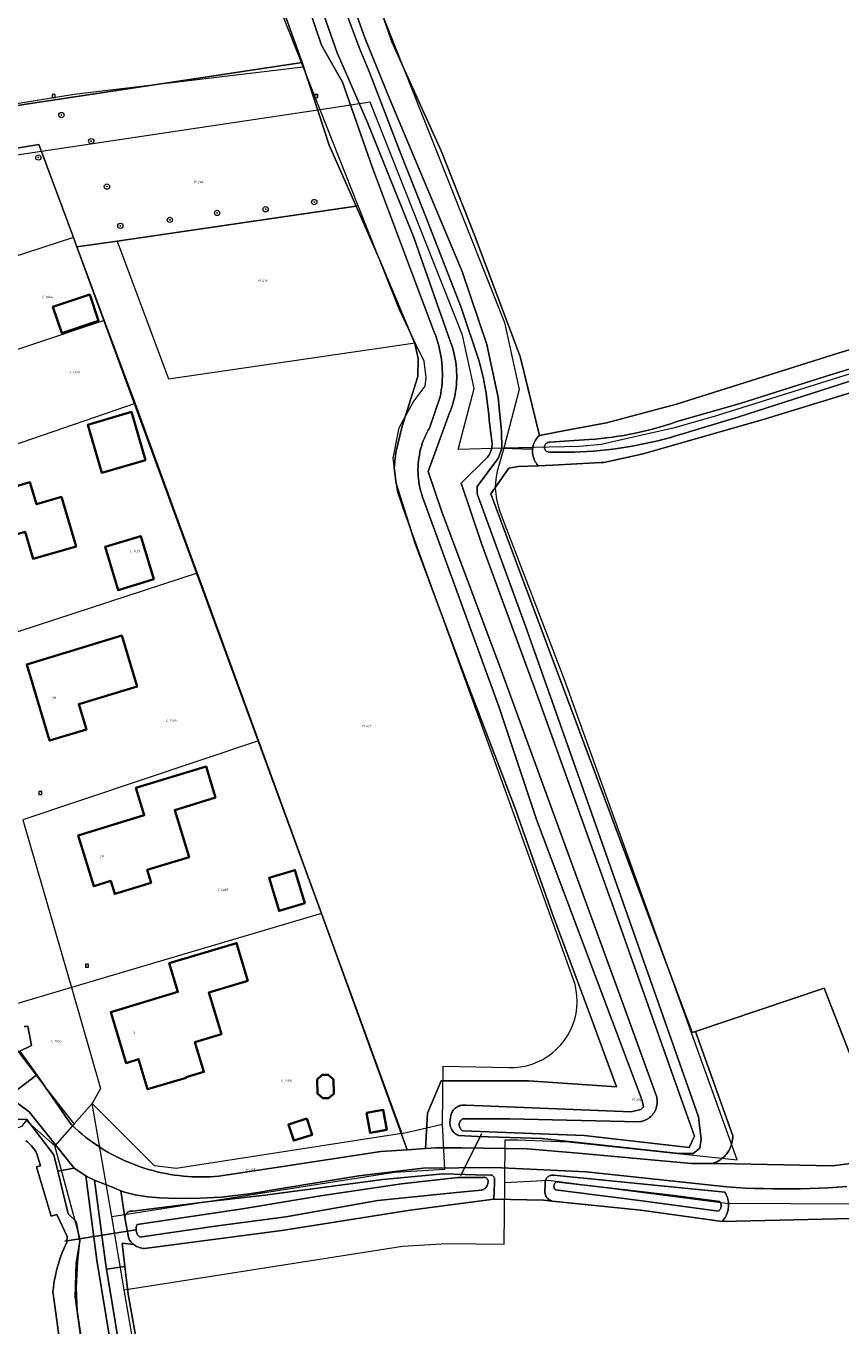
# Model space of a CAD drawing. Header units: metres. Extents: x 250001 to 257773, y 598992 to 609118.
# Tile 154 of 256: x 253332 to 253455, y 600159 to 600355. Entities that reach past the tile are written whole.
import ezdxf
from ezdxf.enums import TextEntityAlignment as Align
from ezdxf.lldxf.tags import DXFTag

# ---------------------------------------------------------------- set-up
doc = ezdxf.new("R2010")
doc.units = ezdxf.units.M
for name, color, linetype, lineweight in [('B-WE-GR-BOOM-S', 252, 'Continuous', 25), ('B-WE-GR-BOUWLAND-GV', 252, 'Continuous', 13), ('B-WE-GR-GRAS-GV', 252, 'Continuous', 13), ('B-WE-GR-GROENVOORZIENING-GV', 252, 'Continuous', 18), ('B-WE-KG-GRENS_PERCEEL-G', 150, 'KG-PERCEEL', 18), ('B-WE-KG-GRENS_PERCEEL-S', 150, 'Continuous', 25), ('B-WE-KW-KUNSTWERK_DUIKER-G', 252, 'Continuous', 18), ('B-WE-OG-BEBOUWING-GV', 1, 'Continuous', 35), ('B-WE-OG-BEBOUWING-T18', 7, 'Continuous', 18), ('B-WE-OG-TERREIN_ERF-GV', 7, 'Continuous', 18), ('B-WE-OG-WATER-GV', 252, 'Continuous', 18), ('B-WE-OG-WATER_SLOOT-GV', 252, 'Continuous', 18), ('B-WE-RI-GWA_RIOOLPUT-S', 252, 'Continuous', 25), ('B-WE-VH-VERHARDING_OPEN-GV', 252, 'Continuous', 18), ('X-XX-AL-REFERENTIE-G', 7, 'Continuous', 18)]:
    doc.layers.add(name, color=color, linetype=linetype, lineweight=lineweight)
doc.styles.add('NLCS-ISO', font='NLCS-ISO.ttf')
doc.styles.add('NLCS-ISO-ANNOTATIEF-T18', font='NLCS-ISO.ttf', dxfattribs={"height": 1.8})
doc.styles.get("Standard").update_dxf_attribs({"font": 'NLCS-ISO.ttf'})
tags = doc.linetypes.add('KG-PERCEEL', pattern='A,5.5,-2,["P",Standard,S=1.8,R=0,X=-0.5,Y=-0.9],-2,5.5,-2,[5,NLCS.SHX,S=0.75,R=0,X=0,Y=0],-2', length=19).pattern_tags.tags
tags[6] = DXFTag(74, 10)

# ---------------------------------------------------------------- blocks, each defined once
blk = doc.blocks.new('SKG-PERCEELNUMMER-SO')
at = {"style": 'NLCS-ISO', "oblique": 10, "flags": 1}
blk.add_attdef('GEMEENTECODE', text='', height=1.8, dxfattribs=at).set_placement((0, 2.55), align=Align.MIDDLE_CENTER)
at = {"style": 'NLCS-ISO', "oblique": 10}
blk.add_attdef('SECTIE', text='', height=1.8, dxfattribs=at).set_placement((-0.5, 0), align=Align.MIDDLE_RIGHT)
blk.add_attdef('PERCEELNUMMER', text='', height=1.8, dxfattribs=at).set_placement((0.5, 0), align=Align.MIDDLE_LEFT)
blk = doc.blocks.new('BS2021-132-Xref-KAD-20210617')
at = {"layer": 'B-WE-KG-GRENS_PERCEEL-G', "flags": 128}
for points in [[(253373.57, 600348.374), (253370.514, 600356.093), (253366.794, 600369.496), (253363.618, 600389.937), (253362.208, 600395.719)], [(253376.736, 600395.235), (253377.36, 600392.685), (253380.5, 600372.461), (253383.81, 600360.539), (253403.856, 600309.898), (253406.06, 600299.772), (253403.744, 600290.929)], [(253299.264, 600337.801), (253339.072, 600344.245), (253373.57, 600348.374)], [(253376.128, 600341.912), (253373.57, 600348.374)], [(253376.128, 600341.912), (253334.15, 600335.61)], [(253403.744, 600290.929), (253396.878, 600290.765), (253399.274, 600299.912), (253397.52, 600307.973), (253383.638, 600343.04), (253376.128, 600341.912)], [(253381.848, 600327.457), (253376.128, 600341.912)], [(253334.15, 600335.61), (253301.05, 600330.64)], [(253334.15, 600335.61), (253338.964, 600322.682)], [(253381.848, 600327.457), (253345.56, 600322.147)], [(253390.438, 600306.813), (253388.044, 600311.807), (253381.848, 600327.457)], [(253338.964, 600322.682), (253306.608, 600312.114), (253301.218, 600310.352)], [(253338.964, 600322.682), (253339.494, 600321.259)], [(253345.56, 600322.147), (253339.494, 600321.259)], [(253345.56, 600322.147), (253353.297, 600301.375), (253390.438, 600306.813)], [(253339.494, 600321.259), (253343.618, 600310.179)], [(253498.814, 600315.573), (253488.572, 600312.242), (253473.674, 600307.736), (253435.418, 600295.74), (253429.258, 600293.957), (253422.126, 600292.336), (253418.396, 600291.525), (253415.154, 600291.201), (253403.744, 600290.929)], [(253343.618, 600310.179), (253309.672, 600298.848)], [(253343.618, 600310.179), (253348.263, 600297.701)], [(253414.218, 600211.036), (253404.436, 600238.241), (253388.654, 600281.75), (253387.744, 600284.484), (253387.112, 600289.427), (253388.002, 600293.99), (253390.104, 600297.876), (253391.906, 600300.278), (253392.092, 600301.59), (253391.76, 600304.056), (253390.438, 600306.813)], [(253348.263, 600297.701), (253314.104, 600285.907)], [(253348.263, 600297.701), (253357.596, 600272.134)], [(253403.744, 600290.929), (253402.74, 600287.471)], [(253402.74, 600287.471), (253402.581, 600286.636), (253402.493, 600285.791), (253402.477, 600284.941), (253402.533, 600284.093), (253402.661, 600283.253), (253402.86, 600282.426), (253403.128, 600281.62)], [(253403.89, 600180.341), (253403.94, 600186.789), (253405.852, 600186.771), (253413.49, 600186.473), (253438.902, 600183.758), (253412.988, 600255.836), (253403.128, 600281.62)], [(253357.596, 600272.134), (253322.73, 600260.724)], [(253357.596, 600272.134), (253357.78, 600271.63), (253366.831, 600246.894)], [(253403.89, 600180.341), (253410.458, 600180.71), (253437.238, 600177.271), (253456.646, 600177.148), (253474.704, 600180.342), (253490.55, 600185.378), (253537.476, 600201.348), (253549.268, 600205.279), (253637.838, 600238.2), (253676.288, 600252.327), (253701.592, 600261.172), (253722.722, 600268.761)], [(253366.831, 600246.894), (253331.382, 600234.977)], [(253366.831, 600246.894), (253376.32, 600220.863)], [(253331.382, 600234.977), (253338.676, 600209.734)], [(253376.32, 600220.863), (253338.676, 600209.734)], [(253376.32, 600220.863), (253388.41, 600187.75)], [(253404.534, 600197.672), (253405.416, 600197.688), (253406.293, 600197.781), (253407.158, 600197.951), (253408.005, 600198.197), (253408.827, 600198.516), (253409.618, 600198.906), (253410.371, 600199.365), (253411.081, 600199.888), (253411.742, 600200.472), (253412.349, 600201.111), (253412.898, 600201.802), (253413.383, 600202.538), (253413.802, 600203.314), (253414.151, 600204.124), (253414.427, 600204.962), (253414.628, 600205.821), (253414.753, 600206.694), (253414.8, 600207.574), (253414.77, 600208.456), (253414.662, 600209.331), (253414.478, 600210.193), (253414.218, 600211.036)], [(253338.676, 600209.734), (253326.134, 600206.026)], [(253338.676, 600209.734), (253343.067, 600194.54), (253341.82, 600192.27)], [(253339.102, 600189.179), (253334.837, 600194.685), (253326.134, 600206.026)], [(253394.55, 600189.165), (253394.632, 600197.887), (253404.534, 600197.672)], [(253341.82, 600192.27), (253339.102, 600189.179)], [(253344.738, 600175.23), (253341.82, 600192.27)], [(253388.41, 600187.75), (253354.46, 600182.49), (253351.18, 600182.86), (253341.82, 600192.27)], [(253336.2, 600185.88), (253331.88, 600189.68), (253331.15, 600188.8), (253328.01, 600187.66), (253324.38, 600187.45), (253319.35, 600189.67), (253317.66, 600189.65)], [(253339.102, 600189.179), (253336.2, 600185.88)], [(253344.738, 600175.23), (253387.312, 600181.937), (253394.894, 600182.367), (253394.55, 600189.165)], [(253388.41, 600187.75), (253394.55, 600189.165)], [(253518.598, 599929.706), (253520.64, 599926.27), (253518.23, 599925.82), (253514.86, 599925.8), (253511.62, 599927.33), (253508.48, 599931.49), (253505.9, 599936.62), (253503.97, 599942.71), (253497.97, 599967.33), (253495.15, 599975.95), (253492.34, 599982.72), (253489.34, 599989.04), (253485.63, 599994.73), (253481.48, 599999.94), (253476.45, 600003.68), (253470.62, 600007.01), (253453.89, 600015.68), (253426.5, 600030.57), (253390.67, 600048.23), (253376.14, 600055.29), (253364.74, 600061.01), (253360.19, 600063.72), (253356.53, 600066.44), (253353.79, 600069.71), (253352.21, 600074.53), (253351.19, 600079.92), (253346.08, 600117.89), (253339.59, 600161.01), (253339.43, 600164.49), (253339.62, 600168.49), (253339.99, 600171.82), (253336.2, 600185.88)], [(253346.628, 600164.19), (253388.5, 600170.786), (253395.164, 600171.164), (253403.82, 600171.098), (253403.89, 600180.341)], [(253346.628, 600164.19), (253344.738, 600175.23)], [(253518.598, 599929.706), (253515.586, 599934.899), (253514.94, 599936.04), (253513.31, 599939.75), (253512.14, 599943.48), (253506.32, 599966.91), (253504.51, 599972.99), (253502.26, 599979.3), (253499.31, 599985.9), (253496.27, 599992.17), (253492.86, 599997.86), (253489.29, 600002.82), (253484.8, 600007.38), (253480.56, 600010.33), (253456.64, 600023.21), (253450.13, 600026.76), (253433.48, 600035.78), (253415.5, 600045.02), (253397.47, 600053.83), (253379.83, 600062.2), (253374.18, 600064.98), (253368.33, 600068.33), (253363.66, 600071.32), (253361.44, 600073.63), (253360.1, 600076.45), (253359.08, 600081.4), (253357.99, 600088.34), (253355.02, 600110.45), (253353.48, 600122.75), (253352.46, 600130.77), (253347.77, 600157.509), (253346.628, 600164.19)]]:
    blk.add_lwpolyline(points, dxfattribs=at)
at = {"layer": 'B-WE-KG-GRENS_PERCEEL-S', "xscale": 0.2, "yscale": 0.2, "zscale": 0.2}
for p, values in [((253357.575, 600331.035), {'PERCEELNUMMER': '294', 'SECTIE': 'M'}), ((253367.279, 600316.176), {'PERCEELNUMMER': '416', 'SECTIE': 'M'}), ((253334.657, 600313.715), {'PERCEELNUMMER': '1844', 'SECTIE': 'C'}), ((253338.756, 600302.328), {'PERCEELNUMMER': '1225', 'SECTIE': 'C'}), ((253347.866, 600275.453), {'PERCEELNUMMER': '1421', 'SECTIE': 'C'}), ((253353.332, 600249.945), {'PERCEELNUMMER': '1464', 'SECTIE': 'C'}), ((253382.904, 600249.081), {'PERCEELNUMMER': '417', 'SECTIE': 'M'}), ((253361.076, 600224.436), {'PERCEELNUMMER': '1465', 'SECTIE': 'C'}), ((253336.023, 600201.661), {'PERCEELNUMMER': '1865', 'SECTIE': 'C'}), ((253370.641, 600195.74), {'PERCEELNUMMER': '1466', 'SECTIE': 'C'}), ((253423.535, 600192.875), {'PERCEELNUMMER': '302', 'SECTIE': 'M'}), ((253365.405, 600182.265), {'PERCEELNUMMER': '295', 'SECTIE': 'M'})]:
    blk.add_blockref('SKG-PERCEELNUMMER-SO', p, dxfattribs=at).add_auto_attribs(values)
blk = doc.blocks.new('SRI-PUT_INSPECTIEPUT_RIOOLPUT-SO')
at = {"color": 0, "linetype": 'ByBlock', "lineweight": 18}
blk.add_lwpolyline([(-1.12, -1.12), (1.12, -1.12), (1.12, 1.12), (-1.12, 1.12)], close=True, dxfattribs=at)
at = {"color": 0, "linetype": 'ByBlock', "lineweight": 18, "style": 'NLCS-ISO'}
blk.add_text('r', height=1.5, dxfattribs=at).set_placement((0, 0.28), align=Align.MIDDLE_CENTER)
blk = doc.blocks.new('SGR-BOOM_01-SO')
at = {"linetype": 'ByBlock', "lineweight": 18}
h = blk.add_hatch(color=0, dxfattribs=at)
h.dxf.hatch_style = 1
edge = h.paths.add_edge_path()
edge.add_arc((0, 0), 0.25, 0, 360)
at = {"color": 0, "linetype": 'ByBlock', "lineweight": 18}
for radius in [2, 0.25]:
    blk.add_circle((0, 0), radius, dxfattribs=at)
blk = doc.blocks.new('BS2021-132-Xref-BGT-GRIJS-20210617-aangepast')
at = {"layer": 'B-WE-GR-BOUWLAND-GV', "flags": 128}
for points in [[(253520.06, 600440.338), (253388.108, 600398.521), (253376.482, 600395.921), (253378.964, 600382.565), (253382.139, 600368.542), (253383.198, 600362.986), (253386.902, 600352.138), (253394.31, 600335.734), (253399.337, 600323.034), (253406.217, 600304.777), (253409.105, 600292.855), (253412.977, 600293.596), (253419.198, 600294.786), (253429.769, 600297.59), (253454.089, 600305.236), (253475.82, 600311.82)], [(253478.299, 600306.165), (253443.162, 600295.37), (253424.747, 600290.078), (253418.82, 600288.808), (253418.389, 600288.784), (253411.094, 600288.385), (253408.955, 600288.298), (253405.908, 600288.173), (253404.532, 600287.961), (253401.807, 600284.072), (253405.535, 600274.098), (253432.129, 600202.951), (253432.591, 600203.106), (253451.972, 600209.618), (253455.788, 600199.819)], [(253458.185, 600174.969), (253436.629, 600174.496), (253424.398, 600176.205), (253411.035, 600177.561), (253409.711, 600177.695), (253402.23, 600177.879), (253389.685, 600176.192), (253370.34, 600173.13), (253349.693, 600170.413), (253349.479, 600170.43), (253349.267, 600170.463), (253349.058, 600170.512), (253348.853, 600170.576), (253348.654, 600170.656), (253348.461, 600170.75), (253348.275, 600170.858), (253348.099, 600170.979), (253348.063, 600171.008), (253346.313, 600171.226), (253346.737, 600167.715), (253347.239, 600163.553), (253353.325, 600129.29)]]:
    blk.add_lwpolyline(points, dxfattribs=at)
at = {"layer": 'B-WE-GR-GRAS-GV', "flags": 128}
for points in [[(253327.538, 600392.131), (253319.867, 600397.776), (253315.886, 600396.546), (253316.031, 600394.736), (253292.799, 600389.019), (253293.089, 600386.414), (253292.655, 600383.157), (253291.135, 600380.407), (253288.709, 600376.076), (253298.456, 600337.661), (253308.821, 600339.269), (253322.485, 600341.526), (253322.519, 600341.325), (253373.397, 600349.022), (253368.766, 600361.856), (253367.125, 600366.97), (253365.967, 600373.821), (253363.941, 600392.059), (253328.237, 600386.944)], [(253390.389, 600276.598), (253387.538, 600285.632), (253387.238, 600288), (253387.513, 600290.3), (253388.426, 600294.039), (253390.826, 600301.737), (253390.883, 600304.466), (253390.369, 600306.69), (253385.057, 600319.373), (253381.519, 600327.417), (253345.56, 600322.147), (253339.494, 600321.259), (253376.32, 600220.863), (253389.217, 600185.296), (253391.992, 600185.472), (253392.292, 600190.786), (253394.348, 600195.681), (253407.49, 600195.681), (253420.71, 600194.747), (253416.773, 600205.57), (253411.016, 600220.908), (253405.399, 600236.821), (253397.822, 600256.673)]]:
    blk.add_lwpolyline(points, close=True, dxfattribs=at)
blk.add_lwpolyline([(253378.857, 600363.843), (253382.826, 600352.731), (253386.53, 600343.602), (253397.51, 600317.541), (253401.214, 600306.561), (253402.93, 600298.6), (253403.413, 600293.459), (253403.472, 600290.955), (253408.095, 600290.816), (253408.1, 600290.875), (253408.135, 600291.099), (253408.185, 600291.32), (253408.25, 600291.537), (253408.331, 600291.749), (253408.427, 600291.954), (253408.536, 600292.153), (253408.659, 600292.343), (253408.796, 600292.524), (253408.945, 600292.695), (253409.105, 600292.855), (253406.217, 600304.777), (253399.337, 600323.034), (253394.31, 600335.734), (253386.902, 600352.138), (253383.198, 600362.986)], dxfattribs=at)
at = {"layer": 'B-WE-GR-GROENVOORZIENING-GV', "flags": 128}
for points in [[(253368.766, 600361.856), (253373.397, 600349.022), (253377.494, 600336.568), (253381.519, 600327.417), (253385.057, 600319.373), (253390.369, 600306.69), (253390.883, 600304.466), (253390.826, 600301.737), (253388.426, 600294.039), (253387.513, 600290.3), (253387.238, 600288), (253387.538, 600285.632), (253390.389, 600276.598), (253397.822, 600256.673), (253405.399, 600236.821), (253411.016, 600220.908), (253416.773, 600205.57), (253420.71, 600194.747), (253407.49, 600195.681), (253394.348, 600195.681), (253392.292, 600190.786), (253391.992, 600185.472), (253393.521, 600185.568), (253397.414, 600185.589), (253407.251, 600185.438), (253414.973, 600184.797), (253431.989, 600183.25), (253435.152, 600183.215), (253435.195, 600183.228), (253435.443, 600183.313), (253435.685, 600183.413), (253435.92, 600183.528), (253436.148, 600183.657), (253436.368, 600183.799), (253436.578, 600183.955), (253436.779, 600184.123), (253436.968, 600184.303), (253437.147, 600184.495), (253437.314, 600184.697), (253437.468, 600184.909), (253437.608, 600185.129), (253437.735, 600185.358), (253437.848, 600185.595), (253437.946, 600185.837), (253438.029, 600186.086), (253438.097, 600186.339), (253438.149, 600186.595), (253438.185, 600186.854), (253438.206, 600187.115), (253438.21, 600187.377), (253432.591, 600203.106), (253432.129, 600202.951), (253405.535, 600274.098), (253401.807, 600284.072), (253404.532, 600287.961), (253405.908, 600288.173), (253408.955, 600288.298), (253408.896, 600288.359), (253408.751, 600288.533), (253408.619, 600288.717), (253408.5, 600288.909), (253408.395, 600289.11), (253408.304, 600289.318), (253408.228, 600289.531), (253408.167, 600289.749), (253408.122, 600289.971), (253408.093, 600290.196), (253408.079, 600290.422), (253408.082, 600290.649), (253408.095, 600290.816), (253403.472, 600290.955), (253402.979, 600289.496), (253399.725, 600285.199), (253399.731, 600284.061), (253407.217, 600263.572), (253416.371, 600237.721), (253433.036, 600190.265), (253433.484, 600186.875), (253433.268, 600185.516), (253432.238, 600184.744), (253430.115, 600184.731), (253409.483, 600186.989), (253399.849, 600187.275), (253396.936, 600187.45), (253396.783, 600187.521), (253396.624, 600187.611), (253396.474, 600187.715), (253396.334, 600187.832), (253396.204, 600187.96), (253396.086, 600188.099), (253395.981, 600188.248), (253395.889, 600188.406), (253395.812, 600188.571), (253395.749, 600188.742), (253395.701, 600188.918), (253395.669, 600189.098), (253395.653, 600189.279), (253395.653, 600189.462), (253395.786, 600190.448), (253395.828, 600190.62), (253395.887, 600190.787), (253395.96, 600190.948), (253396.047, 600191.102), (253396.148, 600191.247), (253396.262, 600191.383), (253396.387, 600191.507), (253396.524, 600191.62), (253396.669, 600191.721), (253396.824, 600191.807), (253396.985, 600191.88), (253397.153, 600191.937), (253397.324, 600191.979), (253397.499, 600192.006), (253397.676, 600192.017), (253397.853, 600192.011), (253398.029, 600191.99), (253422.933, 600190.984), (253424.401, 600191.333), (253424.776, 600191.763), (253424.579, 600192.722), (253408.663, 600235.019), (253403.017, 600252.057), (253391.789, 600282.903), (253391.625, 600283.318), (253391.477, 600283.739), (253391.343, 600284.165), (253391.225, 600284.595), (253391.123, 600285.03), (253391.036, 600285.468), (253390.965, 600285.908), (253390.91, 600286.351), (253390.87, 600286.796), (253390.847, 600287.242), (253390.839, 600287.688), (253390.848, 600288.134), (253390.872, 600288.58), (253390.913, 600289.024), (253390.969, 600289.467), (253391.042, 600289.908), (253391.13, 600290.345), (253391.233, 600290.78), (253391.352, 600291.21), (253391.487, 600291.635), (253391.637, 600292.056), (253391.801, 600292.471), (253391.98, 600292.88), (253392.174, 600293.282), (253392.383, 600293.676), (253392.548, 600293.968), (253394.161, 600298.665), (253394.259, 600299.173), (253394.342, 600299.684), (253394.409, 600300.198), (253394.46, 600300.714), (253394.495, 600301.23), (253394.514, 600301.748), (253394.516, 600302.266), (253394.503, 600302.784), (253394.475, 600303.301), (253394.441, 600303.734), (253394.369, 600304.331), (253394.292, 600304.843), (253394.199, 600305.353), (253394.091, 600305.86), (253393.967, 600306.363), (253393.828, 600306.861), (253393.674, 600307.356), (253393.504, 600307.845), (253393.319, 600308.329), (253393.119, 600308.807), (253393.058, 600308.946), (253390.009, 600317.122), (253384, 600333.17), (253379.459, 600346.069), (253376.299, 600351.66), (253374.399, 600357.239)], [(253455.374, 600179.768), (253453.988, 600179.669), (253452.601, 600179.585), (253451.213, 600179.517), (253449.824, 600179.465), (253448.435, 600179.428), (253447.046, 600179.407), (253445.656, 600179.401), (253444.266, 600179.411), (253442.877, 600179.437), (253441.488, 600179.478), (253440.099, 600179.534), (253438.711, 600179.607), (253437.324, 600179.694), (253416.138, 600181.97), (253402.336, 600182.646), (253391.613, 600182.52), (253381.92, 600181.374), (253367.832, 600179.036), (253367.76, 600179.02), (253365.41, 600178.66), (253361.25, 600178.18), (253357.98, 600178), (253354.64, 600177.96), (253351.96, 600178.03), (253350.11, 600178.22), (253348.26, 600178.52), (253346.66, 600178.9), (253346.091, 600179.128), (253346.726, 600175.089), (253346.725, 600175.147), (253346.741, 600175.271), (253346.772, 600175.392), (253346.818, 600175.508), (253346.879, 600175.617), (253346.953, 600175.718), (253347.04, 600175.808), (253347.137, 600175.886), (253347.244, 600175.951), (253347.358, 600176.002), (253347.477, 600176.039), (253347.915, 600176.069), (253359.39, 600177.51), (253367.77, 600178.46), (253385.541, 600180.829), (253394.647, 600181.649), (253399.588, 600181.501), (253401.649, 600181.492), (253401.749, 600181.495), (253401.85, 600181.482), (253401.946, 600181.454), (253402.037, 600181.411), (253402.12, 600181.353), (253402.193, 600181.284), (253402.254, 600181.203), (253402.302, 600181.114), (253402.335, 600181.019), (253402.352, 600180.92), (253402.355, 600180.848), (253402.339, 600180.33), (253402.23, 600177.879), (253409.711, 600177.695), (253411.035, 600177.561), (253410.964, 600177.58), (253410.821, 600177.633), (253410.684, 600177.699), (253410.554, 600177.78), (253410.434, 600177.874), (253410.325, 600177.98), (253410.227, 600178.097), (253410.142, 600178.223), (253410.07, 600178.358), (253410.014, 600178.499), (253409.972, 600178.646), (253409.946, 600178.796), (253409.979, 600180.26), (253409.975, 600180.39), (253409.987, 600180.523), (253410.015, 600180.652), (253410.059, 600180.778), (253410.117, 600180.897), (253410.189, 600181.008), (253410.274, 600181.11), (253410.371, 600181.201), (253410.478, 600181.28), (253410.593, 600181.345), (253410.716, 600181.396), (253410.844, 600181.432), (253410.975, 600181.452), (253411.108, 600181.457), (253411.24, 600181.445), (253437.027, 600178.901), (253437.109, 600178.765), (253437.221, 600178.551), (253437.319, 600178.33), (253437.402, 600178.103), (253437.47, 600177.871), (253437.523, 600177.635), (253437.56, 600177.397), (253437.581, 600177.156), (253437.585, 600176.914), (253437.574, 600176.673), (253437.548, 600176.433), (253437.505, 600176.195), (253437.446, 600175.96), (253437.372, 600175.73), (253437.284, 600175.506), (253437.18, 600175.287), (253437.062, 600175.076), (253436.931, 600174.873), (253436.786, 600174.68), (253436.629, 600174.496), (253458.185, 600174.969)], [(253320, 600190.27), (253331.97, 600189.84), (253336.03, 600184.51), (253336.618, 600182.094), (253339.09, 600182.5), (253332.3, 600191.03), (253329.196, 600193.293)], [(253353.325, 600129.29), (253347.239, 600163.553), (253346.737, 600167.715), (253343.956, 600167.309), (253347.919, 600143.379)], [(253346.684, 600143.379), (253342.496, 600168.671), (253340.831, 600181.366), (253339.09, 600182.5), (253336.618, 600182.094), (253338.19, 600175.64), (253339.41, 600174.49), (253339.96, 600171.54), (253339.39, 600168.21), (253339.26, 600163.14), (253340.19, 600156.28)], [(253347.919, 600143.379), (253343.956, 600167.309), (253343.731, 600168.671), (253342.15, 600180.723), (253341.07, 600181.21), (253340.831, 600181.366), (253342.496, 600168.671), (253346.684, 600143.379)]]:
    blk.add_lwpolyline(points, dxfattribs=at)
for points in [[(253377.494, 600336.568), (253373.397, 600349.022), (253322.519, 600341.325), (253322.657, 600340.514), (253323.222, 600338.023), (253323.5, 600338.07), (253323.8, 600335.027), (253333.758, 600336.663), (253334.15, 600335.61), (253338.964, 600322.682), (253339.494, 600321.259), (253345.56, 600322.147), (253381.519, 600327.417)], [(253342.89, 600180.39), (253342.15, 600180.723), (253343.731, 600168.671), (253343.956, 600167.309), (253346.737, 600167.715), (253346.313, 600171.226), (253348.063, 600171.008), (253347.931, 600171.114), (253347.774, 600171.26), (253347.629, 600171.418), (253347.495, 600171.586), (253347.375, 600171.764), (253347.301, 600171.889), (253346.775, 600174.778), (253346.726, 600175.089), (253346.091, 600179.128), (253344.69, 600179.69)]]:
    blk.add_lwpolyline(points, close=True, dxfattribs=at)
at = {"layer": 'B-WE-KW-KUNSTWERK_DUIKER-G', "flags": 128}
for points in [[(253400.394, 600187.692), (253397.263, 600181.431)], [(253337.69, 600171.536), (253348.392, 600173.22)]]:
    blk.add_lwpolyline(points, close=True, dxfattribs=at)
at = {"layer": 'B-WE-OG-BEBOUWING-GV', "flags": 128}
for points in [[(253342.739, 600310.117), (253341.423, 600314.074), (253335.898, 600312.237), (253337.214, 600308.28)], [(253349.845, 600289.167), (253347.698, 600296.41), (253341.129, 600294.463), (253343.276, 600287.22)], [(253329.609, 600284.989), (253329.219, 600286.31), (253324.899, 600285.02), (253325.239, 600283.89), (253321.569, 600282.79), (253323.619, 600275.979), (253331.7, 600278.359), (253332.899, 600274.29), (253339.369, 600276.15), (253337.16, 600283.619), (253333.41, 600282.51), (253332.429, 600285.829)], [(253351.077, 600271.214), (253349.113, 600277.699), (253343.736, 600276.071), (253345.7, 600269.586)], [(253348.579, 600255.079), (253346.26, 600262.729), (253331.94, 600258.359), (253335.39, 600246.91), (253340.929, 600248.589), (253339.779, 600252.4)], [(253360.38, 600238.335), (253358.948, 600243.02), (253348.379, 600239.789), (253349.638, 600235.669), (253339.7, 600232.619), (253342.029, 600224.989), (253344.599, 600225.78), (253345.199, 600223.829), (253350.67, 600225.51), (253350.079, 600227.429), (253356.39, 600229.359), (253354.215, 600236.451)], [(253373.807, 600222.437), (253372.302, 600227.408), (253368.428, 600226.235), (253369.933, 600221.264)], [(253365.238, 600210.725), (253363.535, 600216.419), (253353.41, 600213.391), (253354.701, 600209.073), (253344.599, 600206.03), (253346.899, 600198.359), (253348.776, 600198.924), (253350.139, 600194.395), (253355.959, 600196.147), (253355.936, 600196.223), (253358.607, 600197.028), (253357.267, 600201.481), (253361.25, 600202.68), (253359.356, 600208.966)], [(253375.67, 600195.873), (253375.738, 600193.763), (253376.529, 600193.067), (253377.381, 600193.066), (253378.166, 600193.693), (253378.097, 600195.897), (253377.331, 600196.593), (253376.431, 600196.574)], [(253383.081, 600190.863), (253383.624, 600187.857), (253386.144, 600188.303), (253385.586, 600191.316)], [(253374.121, 600189.986), (253371.344, 600189.115), (253372.132, 600186.678), (253374.891, 600187.531)]]:
    blk.add_lwpolyline(points, close=True, dxfattribs=at)
at = {"layer": 'B-WE-OG-TERREIN_ERF-GV', "flags": 128}
blk.add_lwpolyline([(253331.583, 600203.838), (253331.85, 600203.859), (253332.117, 600203.889), (253332.129, 600203.89), (253332.679, 600201), (253330.929, 600200.149), (253333.48, 600196.599), (253338.653, 600189.095), (253338.798, 600188.955), (253339.287, 600188.499), (253339.787, 600188.054), (253340.297, 600187.622), (253340.818, 600187.202), (253341.348, 600186.794), (253341.888, 600186.4), (253342.437, 600186.018), (253342.995, 600185.65), (253343.562, 600185.295), (253344.137, 600184.953), (253344.72, 600184.626), (253345.311, 600184.313), (253345.909, 600184.013), (253346.514, 600183.729), (253347.126, 600183.458), (253347.744, 600183.203), (253348.368, 600182.962), (253348.998, 600182.736), (253349.633, 600182.526), (253350.273, 600182.33), (253350.917, 600182.15), (253351.565, 600181.986), (253352.217, 600181.837), (253352.872, 600181.703), (253353.531, 600181.586), (253354.192, 600181.484), (253354.855, 600181.398), (253355.52, 600181.328), (253356.187, 600181.274), (253356.855, 600181.235), (253357.523, 600181.213), (253358.192, 600181.207), (253358.861, 600181.216), (253359.529, 600181.242), (253360.197, 600181.284), (253360.863, 600181.341), (253361.528, 600181.415), (253362.191, 600181.505), (253369.493, 600182.637), (253385.259, 600185.045), (253389.217, 600185.296), (253376.32, 600220.863), (253339.494, 600321.259), (253338.964, 600322.682), (253334.15, 600335.61), (253333.758, 600336.663), (253323.8, 600335.027)], dxfattribs=at)
for points in [[(253337.214, 600308.28), (253335.898, 600312.237), (253341.423, 600314.074), (253342.739, 600310.117)], [(253343.276, 600287.22), (253341.129, 600294.463), (253347.698, 600296.41), (253349.845, 600289.167)], [(253323.619, 600275.979), (253321.569, 600282.79), (253325.239, 600283.89), (253324.899, 600285.02), (253329.219, 600286.31), (253329.609, 600284.989), (253332.429, 600285.829), (253333.41, 600282.51), (253337.16, 600283.619), (253339.369, 600276.15), (253332.899, 600274.29), (253331.7, 600278.359)], [(253343.736, 600276.071), (253349.113, 600277.699), (253351.077, 600271.214), (253345.7, 600269.586)], [(253331.94, 600258.359), (253346.26, 600262.729), (253348.579, 600255.079), (253339.779, 600252.4), (253340.929, 600248.589), (253335.39, 600246.91)], [(253358.948, 600243.02), (253360.38, 600238.335), (253354.215, 600236.451), (253356.39, 600229.359), (253350.079, 600227.429), (253350.67, 600225.51), (253345.199, 600223.829), (253344.599, 600225.78), (253342.029, 600224.989), (253339.7, 600232.619), (253349.638, 600235.669), (253348.379, 600239.789)], [(253372.302, 600227.408), (253373.807, 600222.437), (253369.933, 600221.264), (253368.428, 600226.235)], [(253354.701, 600209.073), (253353.41, 600213.391), (253363.535, 600216.419), (253365.238, 600210.725), (253359.356, 600208.966), (253361.25, 600202.68), (253357.267, 600201.481), (253358.607, 600197.028), (253355.936, 600196.223), (253355.959, 600196.147), (253350.139, 600194.395), (253348.776, 600198.924), (253346.899, 600198.359), (253344.599, 600206.03)], [(253375.67, 600195.873), (253376.431, 600196.574), (253377.331, 600196.593), (253378.097, 600195.897), (253378.166, 600193.693), (253377.381, 600193.066), (253376.529, 600193.067), (253375.738, 600193.763)], [(253383.081, 600190.863), (253385.586, 600191.316), (253386.144, 600188.303), (253383.624, 600187.857)], [(253374.121, 600189.986), (253374.891, 600187.531), (253372.132, 600186.678), (253371.344, 600189.115)]]:
    blk.add_lwpolyline(points, close=True, dxfattribs=at)
at = {"layer": 'B-WE-OG-WATER-GV', "flags": 128}
for points in [[(253472.342, 600307.945), (253452.116, 600301.734), (253439.346, 600297.659), (253429.8, 600294.966), (253429.528, 600294.87), (253428.694, 600294.587), (253427.854, 600294.319), (253427.01, 600294.067), (253426.161, 600293.83), (253425.308, 600293.608), (253424.451, 600293.402), (253423.591, 600293.211), (253422.727, 600293.036), (253421.86, 600292.877), (253420.991, 600292.734), (253420.119, 600292.606), (253419.245, 600292.494), (253418.369, 600292.398), (253417.491, 600292.318), (253416.612, 600292.254), (253410.65, 600291.857), (253410.586, 600291.854), (253410.476, 600291.837), (253410.369, 600291.804), (253410.268, 600291.756), (253410.176, 600291.694), (253410.093, 600291.619), (253410.021, 600291.533), (253409.963, 600291.438), (253409.918, 600291.336), (253409.889, 600291.228), (253409.876, 600291.117), (253409.878, 600291.006), (253409.896, 600290.896), (253409.93, 600290.79), (253409.979, 600290.689), (253410.042, 600290.597), (253410.117, 600290.514), (253410.203, 600290.444), (253410.704, 600290.355), (253411.388, 600290.338), (253412.368, 600290.326), (253413.348, 600290.331), (253414.328, 600290.352), (253415.307, 600290.388), (253416.286, 600290.441), (253417.264, 600290.509), (253418.241, 600290.594), (253420.189, 600290.81), (253421.16, 600290.942), (253422.129, 600291.09), (253423.096, 600291.254), (253425.02, 600291.628), (253425.977, 600291.839), (253426.931, 600292.065), (253427.881, 600292.307), (253428.827, 600292.565), (253429.769, 600292.837), (253430.705, 600293.125), (253431.638, 600293.428), (253438.991, 600295.608), (253457.079, 600301.443)], [(253376.416, 600356.894), (253378.69, 600350.461), (253379.907, 600347.627), (253383.226, 600339.999), (253390.202, 600322.668), (253395.694, 600307.077), (253395.833, 600306.699), (253395.987, 600306.239), (253396.126, 600305.775), (253396.249, 600305.305), (253396.357, 600304.832), (253396.449, 600304.356), (253396.525, 600303.877), (253396.586, 600303.396), (253396.63, 600302.913), (253396.659, 600302.428), (253396.671, 600301.943), (253396.668, 600301.458), (253396.649, 600300.974), (253396.613, 600300.49), (253396.562, 600300.007), (253396.495, 600299.527), (253396.412, 600299.049), (253396.313, 600298.574), (253396.199, 600298.102), (253396.069, 600297.635), (253395.924, 600297.172), (253395.764, 600296.714), (253395.589, 600296.262), (253392.36, 600287.451), (253394.358, 600281.508), (253403.337, 600257.525), (253422.188, 600205.958), (253426.766, 600193.192), (253426.787, 600193.094), (253426.822, 600192.877), (253426.841, 600192.657), (253426.843, 600192.438), (253426.83, 600192.218), (253426.801, 600192), (253426.756, 600191.785), (253426.696, 600191.573), (253426.62, 600191.367), (253426.53, 600191.166), (253426.425, 600190.973), (253426.307, 600190.788), (253426.175, 600190.611), (253426.031, 600190.445), (253425.875, 600190.29), (253425.708, 600190.146), (253425.532, 600190.016), (253425.346, 600189.898), (253425.152, 600189.794), (253424.951, 600189.704), (253424.745, 600189.629), (253424.533, 600189.57), (253424.317, 600189.526), (253424.099, 600189.497), (253404.633, 600189.969), (253397.532, 600189.93), (253397.428, 600189.858), (253397.334, 600189.774), (253397.252, 600189.678), (253397.182, 600189.573), (253397.126, 600189.459), (253397.084, 600189.339), (253397.057, 600189.215), (253397.046, 600189.087), (253397.051, 600188.959), (253397.071, 600188.832), (253397.157, 600188.589), (253397.222, 600188.477), (253397.299, 600188.373), (253397.389, 600188.28), (253397.488, 600188.198), (253397.597, 600188.128), (253415.843, 600187.463), (253431.638, 600185.637), (253432.448, 600187.335), (253430.451, 600192.949), (253420.521, 600221.079), (253409.152, 600252.805), (253400.448, 600276.462), (253397.34, 600285.676), (253401.306, 600289.575), (253401.42, 600289.733), (253401.542, 600289.927), (253401.65, 600290.13), (253401.744, 600290.339), (253401.823, 600290.554), (253401.887, 600290.774), (253401.935, 600290.999), (253401.968, 600291.225), (253401.984, 600291.454), (253401.985, 600291.683), (253401.969, 600291.912), (253401.938, 600292.139), (253401.891, 600292.364), (253401.548, 600295.202), (253401.493, 600295.946), (253401.417, 600296.767), (253401.326, 600297.586), (253401.218, 600298.403), (253401.095, 600299.218), (253400.955, 600300.03), (253400.801, 600300.839), (253400.63, 600301.645), (253400.444, 600302.448), (253400.242, 600303.247), (253400.025, 600304.042), (253397.36, 600312.111), (253391.821, 600326.282), (253388.055, 600335.765), (253383.567, 600347.429), (253382.073, 600351.025), (253378.47, 600360.728)], [(253336.86, 600156.559), (253336.479, 600159.574), (253335.883, 600163.94), (253335.955, 600164.542), (253336.041, 600165.141), (253336.144, 600165.739), (253336.263, 600166.333), (253336.397, 600166.924), (253336.547, 600167.511), (253336.712, 600168.094), (253336.892, 600168.672), (253337.088, 600169.246), (253337.299, 600169.814), (253337.524, 600170.376), (253337.765, 600170.933), (253337.975, 600171.389), (253338.023, 600172.222), (253336.497, 600175.542), (253335.614, 600175.277), (253333.441, 600182.703), (253334.012, 600182.863), (253333.482, 600184.68), (253333.349, 600184.936), (253333.202, 600185.184), (253333.041, 600185.424), (253332.867, 600185.654), (253332.681, 600185.874), (253332.483, 600186.084), (253332.273, 600186.282), (253332.053, 600186.469), (253331.823, 600186.643)]]:
    blk.add_lwpolyline(points, dxfattribs=at)
for points in [[(253400.932, 600181.128), (253400.835, 600181.145), (253400.737, 600181.145), (253400.64, 600181.129), (253396.829, 600181.109), (253388.369, 600180.152), (253376.181, 600178.356), (253364.403, 600176.381), (253348.577, 600174.019), (253348.535, 600173.938), (253348.477, 600173.801), (253348.434, 600173.658), (253348.407, 600173.511), (253348.398, 600173.21), (253348.417, 600173.06), (253348.452, 600172.911), (253348.502, 600172.767), (253348.566, 600172.628), (253348.644, 600172.496), (253348.735, 600172.372), (253348.838, 600172.258), (253348.951, 600172.155), (253353.409, 600172.771), (253360.685, 600173.857), (253370.964, 600175.188), (253384.787, 600177.629), (253396.614, 600178.877), (253400.344, 600179.216), (253400.414, 600179.23), (253400.55, 600179.269), (253400.681, 600179.323), (253400.806, 600179.392), (253400.921, 600179.474), (253401.027, 600179.568), (253401.121, 600179.674), (253401.203, 600179.79), (253401.272, 600179.914), (253401.326, 600180.045), (253401.365, 600180.181), (253401.396, 600180.462), (253401.387, 600180.604), (253401.38, 600180.654), (253401.354, 600180.749), (253401.313, 600180.838), (253401.258, 600180.919), (253401.19, 600180.991), (253401.112, 600181.051), (253401.025, 600181.097)], [(253429.351, 600178.398), (253411.629, 600180.442), (253411.609, 600180.428), (253411.527, 600180.355), (253411.455, 600180.271), (253411.396, 600180.177), (253411.352, 600180.076), (253411.322, 600179.969), (253411.308, 600179.859), (253411.327, 600179.638), (253411.36, 600179.532), (253411.408, 600179.432), (253411.47, 600179.34), (253411.544, 600179.258), (253424.165, 600177.641), (253436.057, 600176.067), (253436.108, 600176.107), (253436.2, 600176.194), (253436.28, 600176.293), (253436.348, 600176.4), (253436.402, 600176.515), (253436.44, 600176.636), (253436.464, 600176.761), (253436.472, 600176.887), (253436.463, 600177.014), (253436.439, 600177.139), (253436.399, 600177.259), (253436.345, 600177.373), (253436.277, 600177.48)]]:
    blk.add_lwpolyline(points, close=True, dxfattribs=at)
at = {"layer": 'B-WE-OG-WATER_SLOOT-GV', "flags": 128}
for points in [[(253475.82, 600311.82), (253454.089, 600305.236), (253429.769, 600297.59), (253419.198, 600294.786), (253412.977, 600293.596), (253409.105, 600292.855), (253408.945, 600292.695), (253408.796, 600292.524), (253408.659, 600292.343), (253408.536, 600292.153), (253408.427, 600291.954), (253408.331, 600291.749), (253408.25, 600291.537), (253408.185, 600291.32), (253408.135, 600291.099), (253408.1, 600290.875), (253408.095, 600290.816), (253408.082, 600290.649), (253408.079, 600290.422), (253408.093, 600290.196), (253408.122, 600289.971), (253408.167, 600289.749), (253408.228, 600289.531), (253408.304, 600289.318), (253408.395, 600289.11), (253408.5, 600288.909), (253408.619, 600288.717), (253408.751, 600288.533), (253408.896, 600288.359), (253408.955, 600288.298), (253411.094, 600288.385), (253418.389, 600288.784), (253418.82, 600288.808), (253424.747, 600290.078), (253443.162, 600295.37), (253478.299, 600306.165)], [(253457.079, 600301.443), (253438.991, 600295.608), (253431.638, 600293.428), (253430.705, 600293.125), (253429.769, 600292.837), (253428.827, 600292.565), (253427.881, 600292.307), (253426.931, 600292.065), (253425.977, 600291.839), (253425.02, 600291.628), (253423.096, 600291.254), (253422.129, 600291.09), (253421.16, 600290.942), (253420.189, 600290.81), (253418.241, 600290.594), (253417.264, 600290.509), (253416.286, 600290.441), (253415.307, 600290.388), (253414.328, 600290.352), (253413.348, 600290.331), (253412.368, 600290.326), (253411.388, 600290.338), (253410.704, 600290.355), (253410.203, 600290.444), (253410.117, 600290.514), (253410.042, 600290.597), (253409.979, 600290.689), (253409.93, 600290.79), (253409.896, 600290.896), (253409.878, 600291.006), (253409.876, 600291.117), (253409.889, 600291.228), (253409.918, 600291.336), (253409.963, 600291.438), (253410.021, 600291.533), (253410.093, 600291.619), (253410.176, 600291.694), (253410.268, 600291.756), (253410.369, 600291.804), (253410.476, 600291.837), (253410.586, 600291.854), (253410.65, 600291.857), (253416.612, 600292.254), (253417.491, 600292.318), (253418.369, 600292.398), (253419.245, 600292.494), (253420.119, 600292.606), (253420.991, 600292.734), (253421.86, 600292.877), (253422.727, 600293.036), (253423.591, 600293.211), (253424.451, 600293.402), (253425.308, 600293.608), (253426.161, 600293.83), (253427.01, 600294.067), (253427.854, 600294.319), (253428.694, 600294.587), (253429.528, 600294.87), (253429.8, 600294.966), (253439.346, 600297.659), (253452.116, 600301.734), (253472.342, 600307.945)], [(253374.399, 600357.239), (253376.299, 600351.66), (253379.459, 600346.069), (253384, 600333.17), (253390.009, 600317.122), (253393.058, 600308.946), (253393.119, 600308.807), (253393.319, 600308.329), (253393.504, 600307.845), (253393.674, 600307.356), (253393.828, 600306.861), (253393.967, 600306.363), (253394.091, 600305.86), (253394.199, 600305.353), (253394.292, 600304.843), (253394.369, 600304.331), (253394.441, 600303.734), (253394.475, 600303.301), (253394.503, 600302.784), (253394.516, 600302.266), (253394.514, 600301.748), (253394.495, 600301.23), (253394.46, 600300.714), (253394.409, 600300.198), (253394.342, 600299.684), (253394.259, 600299.173), (253394.161, 600298.665), (253392.548, 600293.968), (253392.383, 600293.676), (253392.174, 600293.282), (253391.98, 600292.88), (253391.801, 600292.471), (253391.637, 600292.056), (253391.487, 600291.635), (253391.352, 600291.21), (253391.233, 600290.78), (253391.13, 600290.345), (253391.042, 600289.908), (253390.969, 600289.467), (253390.913, 600289.024), (253390.872, 600288.58), (253390.848, 600288.134), (253390.839, 600287.688), (253390.847, 600287.242), (253390.87, 600286.796), (253390.91, 600286.351), (253390.965, 600285.908), (253391.036, 600285.468), (253391.123, 600285.03), (253391.225, 600284.595), (253391.343, 600284.165), (253391.477, 600283.739), (253391.625, 600283.318), (253391.789, 600282.903), (253403.017, 600252.057), (253408.663, 600235.019), (253424.579, 600192.722), (253424.776, 600191.763), (253424.401, 600191.333), (253422.933, 600190.984), (253398.029, 600191.99), (253397.853, 600192.011), (253397.676, 600192.017), (253397.499, 600192.006), (253397.324, 600191.979), (253397.153, 600191.937), (253396.985, 600191.88), (253396.824, 600191.807), (253396.669, 600191.721), (253396.524, 600191.62), (253396.387, 600191.507), (253396.262, 600191.383), (253396.148, 600191.247), (253396.047, 600191.102), (253395.96, 600190.948), (253395.887, 600190.787), (253395.828, 600190.62), (253395.786, 600190.448), (253395.653, 600189.462), (253395.653, 600189.279), (253395.669, 600189.098), (253395.701, 600188.918), (253395.749, 600188.742), (253395.812, 600188.571), (253395.889, 600188.406), (253395.981, 600188.248), (253396.086, 600188.099), (253396.204, 600187.96), (253396.334, 600187.832), (253396.474, 600187.715), (253396.624, 600187.611), (253396.783, 600187.521), (253396.936, 600187.45), (253399.849, 600187.275), (253409.483, 600186.989), (253430.115, 600184.731), (253432.238, 600184.744), (253433.268, 600185.516), (253433.484, 600186.875), (253433.036, 600190.265), (253416.371, 600237.721), (253407.217, 600263.572), (253399.731, 600284.061), (253399.725, 600285.199), (253402.979, 600289.496), (253403.472, 600290.955), (253403.413, 600293.459), (253402.93, 600298.6), (253401.214, 600306.561), (253397.51, 600317.541), (253386.53, 600343.602), (253382.826, 600352.731), (253378.857, 600363.843)], [(253378.47, 600360.728), (253382.073, 600351.025), (253383.567, 600347.429), (253388.055, 600335.765), (253391.821, 600326.282), (253397.36, 600312.111), (253400.025, 600304.042), (253400.242, 600303.247), (253400.444, 600302.448), (253400.63, 600301.645), (253400.801, 600300.839), (253400.955, 600300.03), (253401.095, 600299.218), (253401.218, 600298.403), (253401.326, 600297.586), (253401.417, 600296.767), (253401.493, 600295.946), (253401.548, 600295.202), (253401.891, 600292.364), (253401.938, 600292.139), (253401.969, 600291.912), (253401.985, 600291.683), (253401.984, 600291.454), (253401.968, 600291.225), (253401.935, 600290.999), (253401.887, 600290.774), (253401.823, 600290.554), (253401.744, 600290.339), (253401.65, 600290.13), (253401.542, 600289.927), (253401.42, 600289.733), (253401.306, 600289.575), (253397.34, 600285.676), (253400.448, 600276.462), (253409.152, 600252.805), (253420.521, 600221.079), (253430.451, 600192.949), (253432.448, 600187.335), (253431.638, 600185.637), (253415.843, 600187.463), (253397.597, 600188.128), (253397.488, 600188.198), (253397.389, 600188.28), (253397.299, 600188.373), (253397.222, 600188.477), (253397.157, 600188.589), (253397.071, 600188.832), (253397.051, 600188.959), (253397.046, 600189.087), (253397.057, 600189.215), (253397.084, 600189.339), (253397.126, 600189.459), (253397.182, 600189.573), (253397.252, 600189.678), (253397.334, 600189.774), (253397.428, 600189.858), (253397.532, 600189.93), (253404.633, 600189.969), (253424.099, 600189.497), (253424.317, 600189.526), (253424.533, 600189.57), (253424.745, 600189.629), (253424.951, 600189.704), (253425.152, 600189.794), (253425.346, 600189.898), (253425.532, 600190.016), (253425.708, 600190.146), (253425.875, 600190.29), (253426.031, 600190.445), (253426.175, 600190.611), (253426.307, 600190.788), (253426.425, 600190.973), (253426.53, 600191.166), (253426.62, 600191.367), (253426.696, 600191.573), (253426.756, 600191.785), (253426.801, 600192), (253426.83, 600192.218), (253426.843, 600192.438), (253426.841, 600192.657), (253426.822, 600192.877), (253426.787, 600193.094), (253426.766, 600193.192), (253422.188, 600205.958), (253403.337, 600257.525), (253394.358, 600281.508), (253392.36, 600287.451), (253395.589, 600296.262), (253395.764, 600296.714), (253395.924, 600297.172), (253396.069, 600297.635), (253396.199, 600298.102), (253396.313, 600298.574), (253396.412, 600299.049), (253396.495, 600299.527), (253396.562, 600300.007), (253396.613, 600300.49), (253396.649, 600300.974), (253396.668, 600301.458), (253396.671, 600301.943), (253396.659, 600302.428), (253396.63, 600302.913), (253396.586, 600303.396), (253396.525, 600303.877), (253396.449, 600304.356), (253396.357, 600304.832), (253396.249, 600305.305), (253396.126, 600305.775), (253395.987, 600306.239), (253395.833, 600306.699), (253395.694, 600307.077), (253390.202, 600322.668), (253383.226, 600339.999), (253379.907, 600347.627), (253378.69, 600350.461), (253376.416, 600356.894)], [(253340.19, 600156.28), (253339.26, 600163.14), (253339.39, 600168.21), (253339.96, 600171.54), (253339.41, 600174.49), (253338.19, 600175.64), (253336.618, 600182.094), (253336.03, 600184.51), (253331.97, 600189.84), (253320, 600190.27)], [(253331.823, 600186.643), (253332.053, 600186.469), (253332.273, 600186.282), (253332.483, 600186.084), (253332.681, 600185.874), (253332.867, 600185.654), (253333.041, 600185.424), (253333.202, 600185.184), (253333.349, 600184.936), (253333.482, 600184.68), (253334.012, 600182.863), (253333.441, 600182.703), (253335.614, 600175.277), (253336.497, 600175.542), (253338.023, 600172.222), (253337.975, 600171.389), (253337.765, 600170.933), (253337.524, 600170.376), (253337.299, 600169.814), (253337.088, 600169.246), (253336.892, 600168.672), (253336.712, 600168.094), (253336.547, 600167.511), (253336.397, 600166.924), (253336.263, 600166.333), (253336.144, 600165.739), (253336.041, 600165.141), (253335.955, 600164.542), (253335.883, 600163.94), (253336.479, 600159.574), (253336.86, 600156.559)]]:
    blk.add_lwpolyline(points, dxfattribs=at)
for points in [[(253399.588, 600181.501), (253394.647, 600181.649), (253385.541, 600180.829), (253367.77, 600178.46), (253359.39, 600177.51), (253347.915, 600176.069), (253347.477, 600176.039), (253347.358, 600176.002), (253347.244, 600175.951), (253347.137, 600175.886), (253347.04, 600175.808), (253346.953, 600175.718), (253346.879, 600175.617), (253346.818, 600175.508), (253346.772, 600175.392), (253346.741, 600175.271), (253346.725, 600175.147), (253346.726, 600175.089), (253346.775, 600174.778), (253347.301, 600171.889), (253347.375, 600171.764), (253347.495, 600171.586), (253347.629, 600171.418), (253347.774, 600171.26), (253347.931, 600171.114), (253348.063, 600171.008), (253348.099, 600170.979), (253348.275, 600170.858), (253348.461, 600170.75), (253348.654, 600170.656), (253348.853, 600170.576), (253349.058, 600170.512), (253349.267, 600170.463), (253349.479, 600170.43), (253349.693, 600170.413), (253370.34, 600173.13), (253389.685, 600176.192), (253402.23, 600177.879), (253402.339, 600180.33), (253402.355, 600180.848), (253402.352, 600180.92), (253402.335, 600181.019), (253402.302, 600181.114), (253402.254, 600181.203), (253402.193, 600181.284), (253402.12, 600181.353), (253402.037, 600181.411), (253401.946, 600181.454), (253401.85, 600181.482), (253401.749, 600181.495), (253401.649, 600181.492)], [(253400.737, 600181.145), (253400.835, 600181.145), (253400.932, 600181.128), (253401.025, 600181.097), (253401.112, 600181.051), (253401.19, 600180.991), (253401.258, 600180.919), (253401.313, 600180.838), (253401.354, 600180.749), (253401.38, 600180.654), (253401.387, 600180.604), (253401.396, 600180.462), (253401.365, 600180.181), (253401.326, 600180.045), (253401.272, 600179.914), (253401.203, 600179.79), (253401.121, 600179.674), (253401.027, 600179.568), (253400.921, 600179.474), (253400.806, 600179.392), (253400.681, 600179.323), (253400.55, 600179.269), (253400.414, 600179.23), (253400.344, 600179.216), (253396.614, 600178.877), (253384.787, 600177.629), (253370.964, 600175.188), (253360.685, 600173.857), (253353.409, 600172.771), (253348.951, 600172.155), (253348.838, 600172.258), (253348.735, 600172.372), (253348.644, 600172.496), (253348.566, 600172.628), (253348.502, 600172.767), (253348.452, 600172.911), (253348.417, 600173.06), (253348.398, 600173.21), (253348.407, 600173.511), (253348.434, 600173.658), (253348.477, 600173.801), (253348.535, 600173.938), (253348.577, 600174.019), (253364.403, 600176.381), (253376.181, 600178.356), (253388.369, 600180.152), (253396.829, 600181.109), (253400.64, 600181.129)], [(253411.24, 600181.445), (253411.108, 600181.457), (253410.975, 600181.452), (253410.844, 600181.432), (253410.716, 600181.396), (253410.593, 600181.345), (253410.478, 600181.28), (253410.371, 600181.201), (253410.274, 600181.11), (253410.189, 600181.008), (253410.117, 600180.897), (253410.059, 600180.778), (253410.015, 600180.652), (253409.987, 600180.523), (253409.975, 600180.39), (253409.979, 600180.26), (253409.946, 600178.796), (253409.972, 600178.646), (253410.014, 600178.499), (253410.07, 600178.358), (253410.142, 600178.223), (253410.227, 600178.097), (253410.325, 600177.98), (253410.434, 600177.874), (253410.554, 600177.78), (253410.684, 600177.699), (253410.821, 600177.633), (253410.964, 600177.58), (253411.035, 600177.561), (253424.398, 600176.205), (253436.629, 600174.496), (253436.786, 600174.68), (253436.931, 600174.873), (253437.062, 600175.076), (253437.18, 600175.287), (253437.284, 600175.506), (253437.372, 600175.73), (253437.446, 600175.96), (253437.505, 600176.195), (253437.548, 600176.433), (253437.574, 600176.673), (253437.585, 600176.914), (253437.581, 600177.156), (253437.56, 600177.397), (253437.523, 600177.635), (253437.47, 600177.871), (253437.402, 600178.103), (253437.319, 600178.33), (253437.221, 600178.551), (253437.109, 600178.765), (253437.027, 600178.901)], [(253411.609, 600180.428), (253411.629, 600180.442), (253429.351, 600178.398), (253436.277, 600177.48), (253436.345, 600177.373), (253436.399, 600177.259), (253436.439, 600177.139), (253436.463, 600177.014), (253436.472, 600176.887), (253436.464, 600176.761), (253436.44, 600176.636), (253436.402, 600176.515), (253436.348, 600176.4), (253436.28, 600176.293), (253436.2, 600176.194), (253436.108, 600176.107), (253436.057, 600176.067), (253424.165, 600177.641), (253411.544, 600179.258), (253411.47, 600179.34), (253411.408, 600179.432), (253411.36, 600179.532), (253411.327, 600179.638), (253411.308, 600179.859), (253411.322, 600179.969), (253411.352, 600180.076), (253411.396, 600180.177), (253411.455, 600180.271), (253411.527, 600180.355)]]:
    blk.add_lwpolyline(points, close=True, dxfattribs=at)
at = {"layer": 'B-WE-VH-VERHARDING_OPEN-GV', "flags": 128}
for points in [[(253459.445, 600183.673), (253453.234, 600182.888), (253436.088, 600183.204), (253435.152, 600183.215), (253431.989, 600183.25), (253414.973, 600184.797), (253407.251, 600185.438), (253397.414, 600185.589), (253393.521, 600185.568), (253391.992, 600185.472), (253389.217, 600185.296), (253385.259, 600185.045), (253369.493, 600182.637), (253362.191, 600181.505), (253361.528, 600181.415), (253360.863, 600181.341), (253360.197, 600181.284), (253359.529, 600181.242), (253358.861, 600181.216), (253358.192, 600181.207), (253357.523, 600181.213), (253356.855, 600181.235), (253356.187, 600181.274), (253355.52, 600181.328), (253354.855, 600181.398), (253354.192, 600181.484), (253353.531, 600181.586), (253352.872, 600181.703), (253352.217, 600181.837), (253351.565, 600181.986), (253350.917, 600182.15), (253350.273, 600182.33), (253349.633, 600182.526), (253348.998, 600182.736), (253348.368, 600182.962), (253347.744, 600183.203), (253347.126, 600183.458), (253346.514, 600183.729), (253345.909, 600184.013), (253345.311, 600184.313), (253344.72, 600184.626), (253344.137, 600184.953), (253343.562, 600185.295), (253342.995, 600185.65), (253342.437, 600186.018), (253341.888, 600186.4), (253341.348, 600186.794), (253340.818, 600187.202), (253340.297, 600187.622), (253339.787, 600188.054), (253339.287, 600188.499), (253338.798, 600188.955), (253338.653, 600189.095), (253333.48, 600196.599), (253329.196, 600193.293), (253332.3, 600191.03), (253339.09, 600182.5), (253340.831, 600181.366), (253341.07, 600181.21), (253342.15, 600180.723), (253342.89, 600180.39), (253344.69, 600179.69), (253346.091, 600179.128), (253346.66, 600178.9), (253348.26, 600178.52), (253350.11, 600178.22), (253351.96, 600178.03), (253354.64, 600177.96), (253357.98, 600178), (253361.25, 600178.18), (253365.41, 600178.66), (253367.76, 600179.02), (253367.832, 600179.036), (253381.92, 600181.374), (253391.613, 600182.52), (253402.336, 600182.646), (253416.138, 600181.97), (253437.324, 600179.694), (253438.711, 600179.607), (253440.099, 600179.534), (253441.488, 600179.478), (253442.877, 600179.437), (253444.266, 600179.411), (253445.656, 600179.401), (253447.046, 600179.407), (253448.435, 600179.428), (253449.824, 600179.465), (253451.213, 600179.517), (253452.601, 600179.585), (253453.988, 600179.669), (253455.374, 600179.768)], [(253329.196, 600193.293), (253333.48, 600196.599), (253330.929, 600200.149), (253332.679, 600201), (253332.129, 600203.89), (253332.117, 600203.889), (253331.85, 600203.859), (253331.583, 600203.838)], [(253455.788, 600199.819), (253451.972, 600209.618), (253432.591, 600203.106), (253438.21, 600187.377), (253438.206, 600187.115), (253438.185, 600186.854), (253438.149, 600186.595), (253438.097, 600186.339), (253438.029, 600186.086), (253437.946, 600185.837), (253437.848, 600185.595), (253437.735, 600185.358), (253437.608, 600185.129), (253437.468, 600184.909), (253437.314, 600184.697), (253437.147, 600184.495), (253436.968, 600184.303), (253436.779, 600184.123), (253436.578, 600183.955), (253436.368, 600183.799), (253436.148, 600183.657), (253435.92, 600183.528), (253435.685, 600183.413), (253435.443, 600183.313), (253435.195, 600183.228), (253435.152, 600183.215), (253436.088, 600183.204), (253453.234, 600182.888), (253459.445, 600183.673)]]:
    blk.add_lwpolyline(points, dxfattribs=at)
at = {"layer": 'B-WE-GR-BOOM-S', "xscale": 0.2, "yscale": 0.2, "zscale": 0.2}
for p in [(253337.166, 600341.11), (253341.655, 600337.189), (253333.7, 600334.715), (253344.013, 600330.333), (253375.225, 600328.004), (253353.488, 600325.328), (253360.612, 600326.371), (253367.902, 600326.932), (253346.044, 600324.429)]:
    blk.add_blockref('SGR-BOOM_01-SO', p, dxfattribs=at)
at = {"layer": 'B-WE-RI-GWA_RIOOLPUT-S', "xscale": 0.2, "yscale": 0.2, "zscale": 0.2}
for p in [(253336, 600344), (253375.55, 600343.97), (253334, 600239), (253341, 600213)]:
    blk.add_blockref('SRI-PUT_INSPECTIEPUT_RIOOLPUT-SO', p, dxfattribs=at)
at = {"layer": 'B-WE-OG-BEBOUWING-T18', "style": 'NLCS-ISO-ANNOTATIEF-T18'}
for s, rotation, p in [('2B', 16.8, (253336.059, 600253.356)), ('2A', 17, (253343.256, 600229.534)), ('2', 16.7, (253348.144, 600202.912))]:
    blk.add_text(s, height=0.36, rotation=rotation, dxfattribs=at).set_placement(p, align=Align.MIDDLE)

msp = doc.modelspace()

# ---------------------------------------------------------------- block references
at = {"layer": 'X-XX-AL-REFERENTIE-G'}
for name in ['BS2021-132-Xref-BGT-GRIJS-20210617-aangepast', 'BS2021-132-Xref-KAD-20210617']:
    msp.add_blockref(name, (0, 0), dxfattribs=at)

doc.saveas('drawing.dxf')
